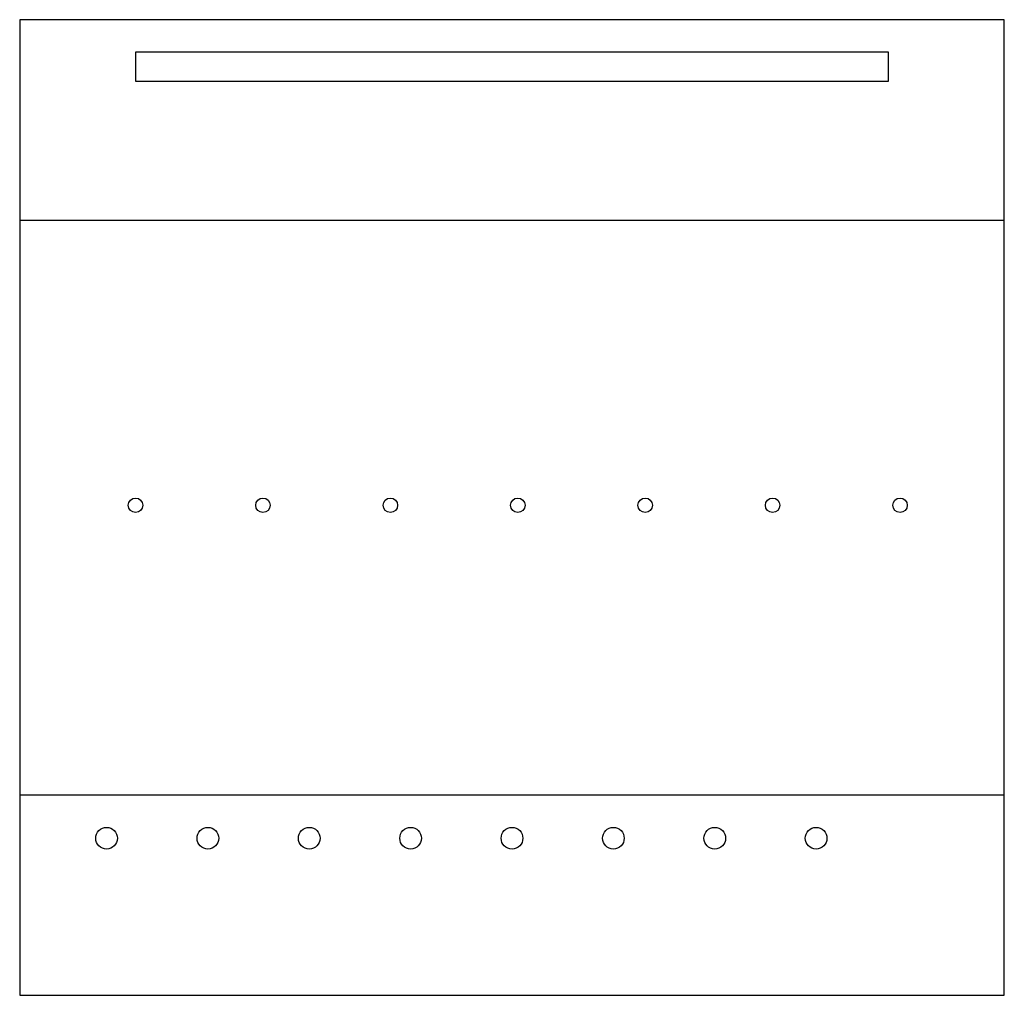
# Model space of a CAD drawing. Header units: inches. Extents: x 0 to 34, y 0 to 33.7.
import ezdxf

# ---------------------------------------------------------------- set-up
doc = ezdxf.new("R2010")
doc.units = ezdxf.units.IN
doc.header["$MEASUREMENT"] = 0
doc.layers.add('BEND', color=1, linetype='CONTINUOUS')
doc.layers.add('CUT', color=7, linetype='CONTINUOUS')

msp = doc.modelspace()

# ---------------------------------------------------------------- linework, layer by layer
at = {"layer": 'BEND'}
for p, q in [((0, 26.775), (34, 26.775)), ((0, 6.925), (34, 6.925))]:
    msp.add_line(p, q, dxfattribs=at)
at = {"layer": 'CUT'}
for p, q in [((34, 33.7), (0, 33.7)), ((0, 33.7), (0, 0)), ((34, 0), (34, 33.7)), ((30, 32.575), (4, 32.575)), ((4, 32.575), (4, 31.575)), ((30, 31.575), (30, 32.575)), ((4, 31.575), (30, 31.575)), ((0, 0), (34, 0))]:
    msp.add_line(p, q, dxfattribs=at)
for centre, radius in [((4, 16.925), 0.25), ((8.4, 16.925), 0.25), ((12.8, 16.925), 0.25), ((17.2, 16.925), 0.25), ((21.6, 16.925), 0.25), ((26, 16.925), 0.25), ((30.4, 16.925), 0.25), ((3, 5.425), 0.375), ((6.5, 5.425), 0.375), ((10, 5.425), 0.375), ((13.5, 5.425), 0.375), ((17, 5.425), 0.375), ((20.5, 5.425), 0.375), ((24, 5.425), 0.375), ((27.5, 5.425), 0.375)]:
    msp.add_circle(centre, radius, dxfattribs=at)

doc.saveas('drawing.dxf')
